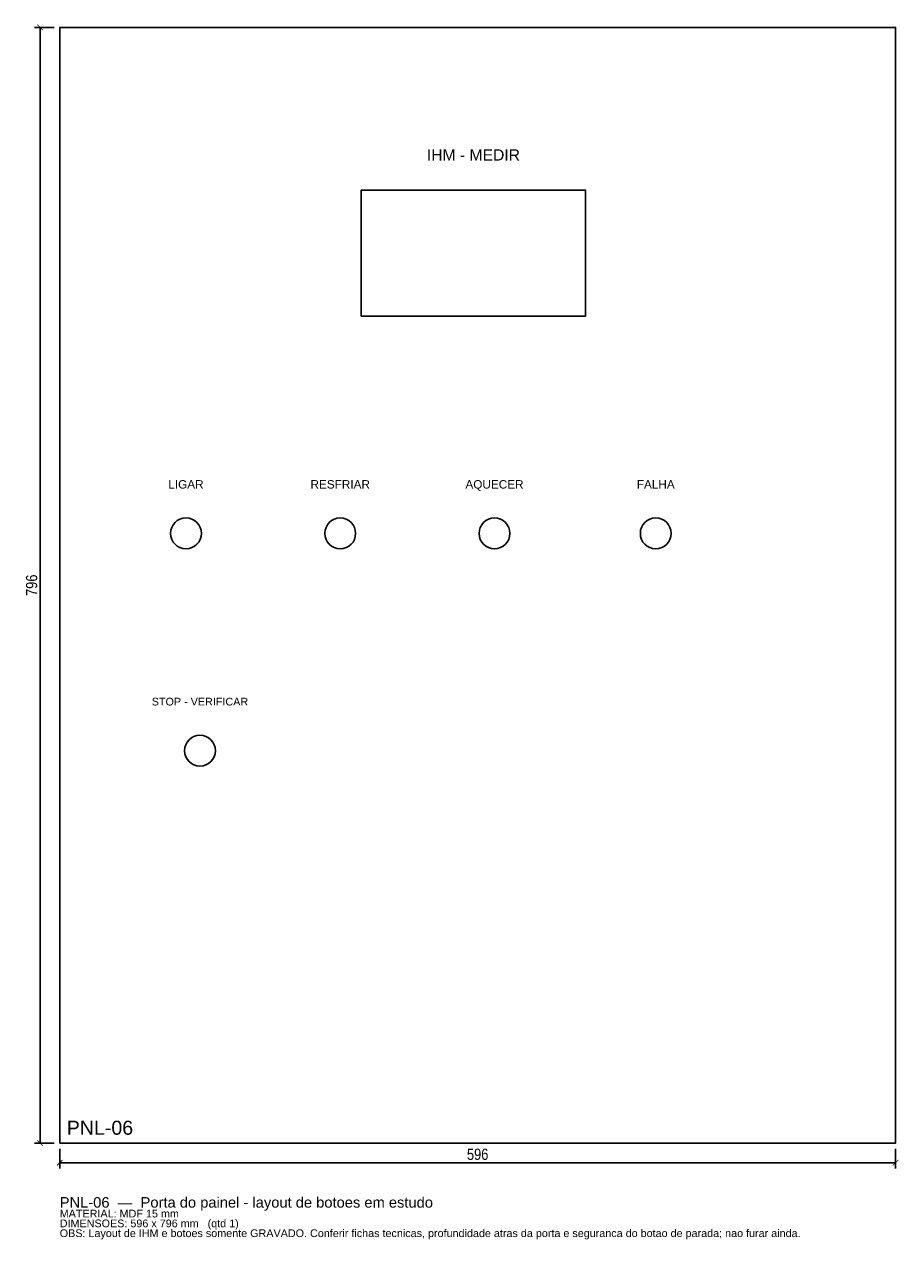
# Model space of a CAD drawing. Header units: millimetres. Extents: x -25 to 598, y -69 to 798.
import ezdxf
from ezdxf.enums import TextEntityAlignment as Align

# ---------------------------------------------------------------- set-up
doc = ezdxf.new("R2010")
doc.units = ezdxf.units.MM
for name, color, linetype in [('CORTE', 1, 'Continuous'), ('COTA', 4, 'Continuous'), ('GRAVACAO', 3, 'Continuous'), ('TEXTO', 7, 'Continuous')]:
    doc.layers.add(name, color=color, linetype=linetype)
doc.styles.add('ARIAL', font='arial.ttf')
doc.styles.add('OpenSansCondensed-Light', font='OpenSansCondensed-Light.ttf')
doc.dimstyles.new('EZDXF', dxfattribs={"dimtxt": 8, "dimasz": 4, "dimexe": 4, "dimexo": 4, "dimgap": 2, "dimtad": 1, "dimdec": 0, "dimdsep": 46, "dimtxsty": 'OpenSansCondensed-Light', "dimblk": 'ARCHTICK', "dimcen": 2.5, "dimclrd": 4, "dimclre": 4, "dimclrt": 4, "dimazin": 3, "dimtfac": 0.5, "dimtmove": 2, "dimatfit": 3})

# ---------------------------------------------------------------- blocks, each defined once
blk = doc.blocks.new('_ARCHTICK')
at = {"color": 0, "linetype": 'BYBLOCK', "const_width": 0.15}
blk.add_lwpolyline([(-0.5, -0.5), (0.5, 0.5)], dxfattribs=at)

msp = doc.modelspace()

# ---------------------------------------------------------------- linework, layer by layer
at = {"layer": 'CORTE'}
msp.add_lwpolyline([(0, 0), (596, 0), (596, 796), (0, 796)], close=True, dxfattribs=at)
at = {"layer": 'GRAVACAO'}
msp.add_lwpolyline([(215, 590), (375, 590), (375, 680), (215, 680)], close=True, dxfattribs=at)
for centre in [(90, 435), (200, 435), (310, 435), (425, 435), (100, 280)]:
    msp.add_circle(centre, 11, dxfattribs=at)

# ---------------------------------------------------------------- texts
at = {"layer": 'GRAVACAO', "style": 'ARIAL'}
for s, height, p in [('IHM - MEDIR', 8, (295, 705)), ('LIGAR', 6, (90, 470)), ('RESFRIAR', 6, (200, 470)), ('AQUECER', 6, (310, 470)), ('FALHA', 6, (425, 470)), ('STOP - VERIFICAR', 5.5, (100, 315))]:
    msp.add_text(s, height=height, dxfattribs=at).set_placement(p, align=Align.MIDDLE_CENTER)
msp.add_text('PNL-06', height=10, dxfattribs=at).set_placement((5, 6))
at = {"layer": 'TEXTO', "style": 'ARIAL'}
for s, height, p in [('PNL-06  —  Porta do painel - layout de botoes em estudo', 7.5, (0, -46)), ('MATERIAL: MDF 15 mm', 5.5, (0, -53)), ('DIMENSOES: 596 x 796 mm   (qtd 1)', 5.5, (0, -60)), ('OBS: Layout de IHM e botoes somente GRAVADO. Conferir fichas tecnicas, profundidade atras da porta e seguranca do botao de parada; nao furar ainda.', 5.5, (0, -67))]:
    msp.add_text(s, height=height, dxfattribs=at).set_placement(p)

# ---------------------------------------------------------------- dimensions: what is measured, and where the dimension line sits
at = {"layer": 'COTA'}
msp.add_linear_dim(base=(-14, 0), p1=(0, 0), p2=(0, 796), angle=90, dimstyle='EZDXF', dxfattribs=at).render()
msp.add_linear_dim(base=(0, -14), p1=(0, 0), p2=(596, 0), dimstyle='EZDXF', dxfattribs=at).render()

doc.saveas('drawing.dxf')
